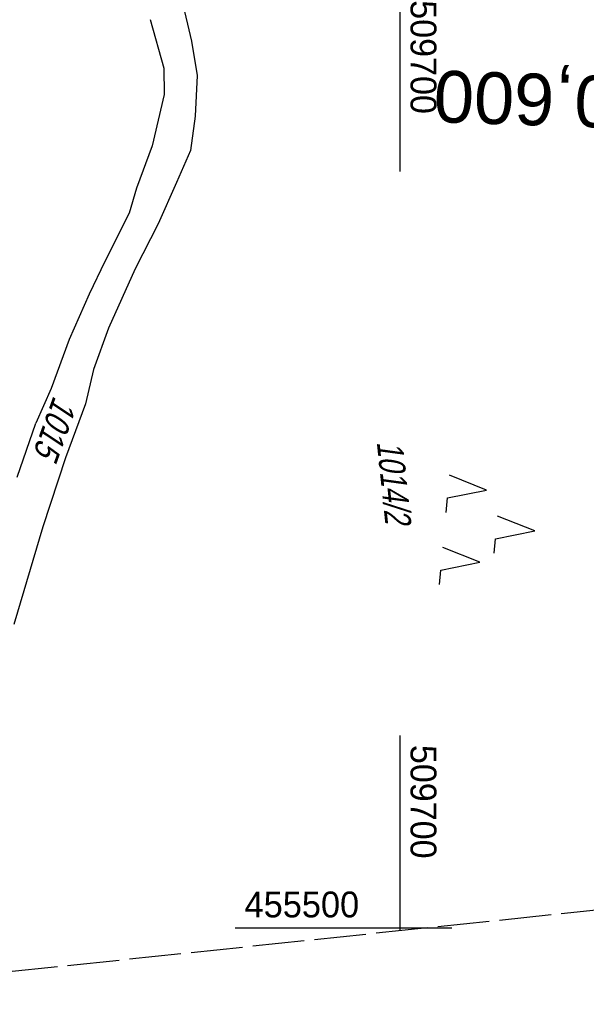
# Model space of a CAD drawing. Extents: x 509535 to 509917, y 455493 to 456443.
# Tile 2 of 34: x 509663 to 509718, y 455493 to 455588. Entities that reach past the tile are written whole.
import ezdxf
from ezdxf.enums import TextEntityAlignment as Align

# ---------------------------------------------------------------- set-up
doc = ezdxf.new("R2010")
doc.units = 0
doc.header["$LTSCALE"] = 10
doc.header["$MEASUREMENT"] = 0
for name, pattern in [('LT00', [0]), ('LT14', [0.6, 0.5, -0.1]), ('LT17', [0.15, 0.1, -0.05])]:
    doc.linetypes.add(name, pattern=pattern)
doc.layers.get('0').update_dxf_attribs({"linetype": 'LT00'})
for name, color, linetype in [('--EK_ST-93-1', 30, 'LT17'), ('DFK_FLUR_NR', 250, 'LT00'), ('DFK_KATASTER', 250, 'LT00'), ('DFK_NUTZUNG', 250, 'LT00'), ('V115_RASTER', 250, 'LT00'), ('V116_RASTER', 250, 'LT00')]:
    doc.layers.add(name, color=color, linetype=linetype)
doc.layers.add('-BLATT_115-RAND', color=7, linetype='LT14', plot=False)
doc.styles.add('Beschrift', font='ARIAL.TTF')
doc.styles.get("Standard").update_dxf_attribs({"font": 'ARIAL.TTF'})

# ---------------------------------------------------------------- blocks, each defined once
blk = doc.blocks.new('SYMB7221')
at = {"color": 0, "linetype": 'ByBlock'}
for p, q in [((0, 0.435), (-0.11, 0.065)), ((0.11, 0.065), (0, 0.435)), ((0.25, 0.065), (0.11, 0.065)), ((-0.35, -0.065), (-0.46, -0.435)), ((0.35, -0.065), (0.24, -0.435))]:
    blk.add_line(p, q, dxfattribs=at)
for points in [[(-0.1, -0.435), (-0.24, -0.435), (-0.35, -0.065)], [(0.6, -0.435), (0.46, -0.435), (0.35, -0.065)]]:
    blk.add_lwpolyline(points, dxfattribs=at)

msp = doc.modelspace()

# ---------------------------------------------------------------- linework, layer by layer
at = {"layer": '-BLATT_115-RAND'}
msp.add_lwpolyline([(509535.358, 456412.526), (509632.037, 455492.592), (509917.465, 455522.589), (509820.786, 456442.523), (509535.358, 456412.526)], dxfattribs=at)
at = {"layer": 'DFK_KATASTER'}
for p, q in [((509678.87, 455589.709), (509679.83, 455585.759)), ((509675.83, 455587.858), (509677.15, 455583.159)), ((509679.83, 455585.759), (509680.37, 455582.45)), ((509677.15, 455583.159), (509677.19, 455580.6)), ((509680.37, 455582.45), (509680.18, 455578.489)), ((509677.19, 455580.6), (509676, 455575.618)), ((509680.18, 455578.489), (509679.72, 455575.169)), ((509676, 455575.618), (509674.5, 455571.53)), ((509679.72, 455575.169), (509678.36, 455572.09)), ((509674.5, 455571.53), (509673.79, 455569.109)), ((509678.36, 455572.09), (509676.61, 455568.099)), ((509673.79, 455569.109), (509671.44, 455564.459)), ((509676.61, 455568.099), (509674.36, 455563.749)), ((509671.44, 455564.459), (509669.93, 455561.279)), ((509674.36, 455563.749), (509671.78, 455557.999)), ((509669.93, 455561.279), (509667.98, 455556.89)), ((509671.78, 455557.999), (509670.33, 455554.009)), ((509667.98, 455556.89), (509666.24, 455552.15)), ((509670.33, 455554.009), (509669.58, 455550.69)), ((509666.24, 455552.15), (509664.78, 455548.82)), ((509669.58, 455550.69), (509667.64, 455545.44)), ((509662.95, 455543.57), (509664.78, 455548.82)), ((509667.64, 455545.44), (509665.43, 455538.789)), ((509665.43, 455538.789), (509662.65, 455529.319))]:
    msp.add_line(p, q, dxfattribs=at)
at = {"layer": 'V115_RASTER'}
for p, q in [((509699.999, 455499.735), (509699.999, 455518.603)), ((509684.025, 455500), (509702.525, 455500))]:
    msp.add_line(p, q, dxfattribs=at)
at = {"layer": 'V116_RASTER'}
for p, q in [((509700, 455573.135), (509700, 455592.018)), ((509694.999, 455500), (509704.999, 455500))]:
    msp.add_line(p, q, dxfattribs=at)

# ---------------------------------------------------------------- block references
at = {"layer": 'DFK_NUTZUNG', "xscale": 10.00000000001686, "yscale": 10, "zscale": 10, "rotation": 264.7377100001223}
msp.add_blockref('SYMB7221', (509708.672, 455538.781), dxfattribs=at)

# ---------------------------------------------------------------- texts
at = {"layer": '--EK_ST-93-1', "style": 'Beschrift'}
msp.add_text('170,600', height=5, rotation=-181.88927, dxfattribs=at).set_placement((509728.494, 455579.606), align=Align.MIDDLE_LEFT)
at = {"layer": 'DFK_FLUR_NR', "oblique": 13.754, "width": 0.75}
for s, rotation, p in [('1015', 250.23595, (509666.495, 455551.528)), ('1014/2', 275.9994, (509697.727, 455546.984))]:
    msp.add_text(s, height=2.5, rotation=rotation, dxfattribs=at).set_placement(p)
at = {"layer": 'V115_RASTER'}
for s, rotation, width, p in [(' 509700', -89.99862, 0.944, (509700.999, 455518.603)), (' 455500', 0.00138, 0.951, (509684.025, 455501))]:
    msp.add_text(s, height=2.5, rotation=rotation, dxfattribs=dict(at, width=width)).set_placement(p)
at = {"layer": 'V116_RASTER', "width": 0.944}
msp.add_text(' 509700', height=2.5, rotation=-90.00119, dxfattribs=at).set_placement((509701, 455590.635))

doc.saveas('drawing.dxf')
